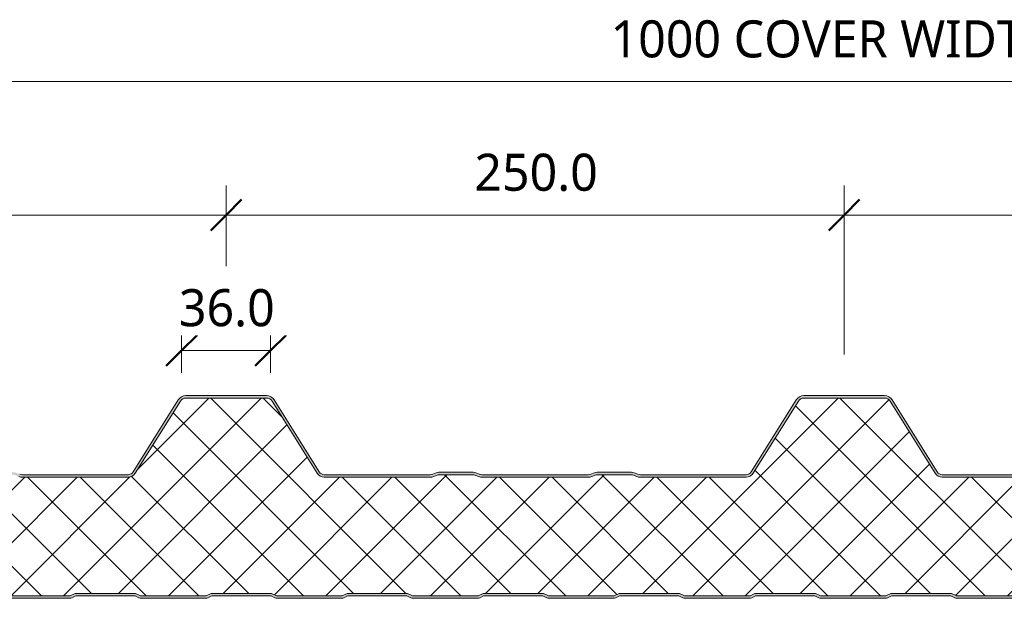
# Model space of a CAD drawing. Header units: millimetres. Extents: x 1921 to 5842, y -3826 to 1573.
# Tile 5 of 11: x 4762 to 5161, y -2973 to -2739. Entities that reach past the tile are written whole.
import ezdxf

# ---------------------------------------------------------------- set-up
doc = ezdxf.new("R2010")
doc.units = ezdxf.units.MM
for name, color, linetype, lineweight in [('A-ANNO-DIMS', 211, 'Continuous', 9), ('A-ANNO-DIMS-5', 211, 'Continuous', 9), ('A-DETL-GENF', 92, 'Continuous', 13)]:
    doc.layers.add(name, color=color, linetype=linetype, lineweight=lineweight)
doc.styles.add('Yu Gothic_2', font='Yu Gothic.ttf', dxfattribs={"height": 15})
doc.dimstyles.new('Diagonal', dxfattribs={"dimscale": 304.8, "dimtxt": 17.413553, "dimasz": 0.04101, "dimexe": 0.03937, "dimexo": 0.024606, "dimgap": 0.024606, "dimtad": 1, "dimdec": 1, "dimrnd": 0.1, "dimzin": 0, "dimdsep": 46, "dimtxsty": 'Yu Gothic_2', "dimblk1": 'OBLIQUE', "dimblk2": 'OBLIQUE', "dimsah": 1, "dimcen": 0.09, "dimazin": 0, "dimtfac": 1, "dimtdec": 4, "dimtix": 1, "dimtmove": 0, "dimatfit": 3, "dimfxl": 1, "dimtvp": 1, "dimtfill": 1, "dimtolj": 1, "dimtzin": 0, "dimarcsym": 2})

# ---------------------------------------------------------------- blocks, each defined once
blk = doc.blocks.new('Metecno RFw 1000 - FINELINE FINISH - RFw 1000 50mm - FINELINE-4376102-ALL PANEL Copy 1')
at = {"layer": 'A-DETL-GENF'}
h = blk.add_hatch(color=256, dxfattribs=at)
h.paths.add_polyline_path([(1018.2, 0), (1018.67, 0.06), (1019.1, 0.24), (1019.48, 0.53), (1019.8, 1), (1019.94, 1.33), (1020, 2.18), (1020, 5.96), (1019.9, 6.53), (1019.76, 6.86), (1019.48, 7.23), (1019, 7.58), (1015.22, 9.76), (1014.79, 9.94), (1014.32, 10), (1000.89, 10.04), (1000.6, 10.16), (1000.35, 10.35), (1000.16, 10.6), (1000.04, 10.89), (1000, 11.41), (1000, 13.2), (999.94, 13.67), (999.76, 14.1), (999.48, 14.47), (999, 14.8), (998.51, 14.96), (998.2, 15), (994, 15), (994, 14), (998.41, 13.97), (998.77, 13.77), (998.98, 13.41), (999, 13.2), (999, 11.2), (999.08, 10.63), (999.3, 10.1), (999.65, 9.64), (1000.1, 9.29), (1000.74, 9.06), (1001.2, 9), (1014.54, 9), (1018.77, 6.53), (1018.98, 6.17), (1019, 5.96), (1018.98, 1.59), (1018.77, 1.23), (1018.41, 1.03), (1018.2, 1), (1002.74, 1), (1000.63, 2), (976.27, 2), (974.27, 1), (947.74, 1), (945.74, 2), (921.27, 2), (919.27, 1), (892.74, 1), (890.74, 2), (866.27, 2), (864.27, 1), (837.74, 1), (835.74, 2), (811.27, 2), (809.27, 1), (782.74, 1), (780.74, 2), (756.27, 2), (754.27, 1), (727.74, 1), (725.74, 2), (701.27, 2), (699.27, 1), (672.71, 1.01), (670.74, 2), (646.27, 2), (644.27, 1), (617.74, 1), (615.74, 2), (591.27, 2), (589.27, 1), (562.74, 1), (560.74, 2), (536.27, 2), (534.27, 1), (507.74, 1), (505.74, 2), (481.27, 2), (479.27, 1), (452.74, 1), (450.74, 2), (426.27, 2), (424.27, 1), (397.74, 1), (395.74, 2), (371.27, 2), (369.27, 1), (342.74, 1), (340.74, 2), (316.27, 2), (314.27, 1), (287.74, 1), (285.74, 2), (261.27, 2), (259.27, 1), (232.74, 1), (230.74, 2), (206.27, 2), (204.27, 1), (177.74, 1), (175.74, 2), (151.27, 2), (149.27, 1), (122.74, 1), (120.74, 2), (96.27, 2), (94.27, 1), (67.74, 1), (65.74, 2), (41.27, 2), (39.27, 1), (23.59, 1.03), (23.23, 1.23), (23.03, 1.59), (23, 2), (23, 9.3), (22.93, 9.87), (22.71, 10.4), (22.36, 10.86), (21.9, 11.21), (21.37, 11.43), (20.8, 11.5), (1.59, 11.53), (1.23, 11.73), (1.03, 12.09), (1, 12.3), (1.03, 13.41), (1.23, 13.77), (1.59, 13.97), (1.8, 14), (6, 14), (6, 15), (1.59, 14.97), (1.15, 14.86), (0.9, 14.76), (0.53, 14.47), (0.24, 14.1), (0.06, 13.67), (0, 13.2), (0, 12.3), (0.06, 11.83), (0.32, 11.29), (0.53, 11.03), (0.9, 10.74), (1.33, 10.56), (1.8, 10.5), (21.11, 10.46), (21.4, 10.34), (21.65, 10.15), (21.84, 9.9), (21.96, 9.61), (22, 9.3), (22, 1.8), (22.06, 1.33), (22.24, 0.9), (22.53, 0.53), (23, 0.2), (23.33, 0.06), (24.22, 0), (39.49, 0.06), (39.94, 0.22), (41.5, 1), (65.5, 1), (67.51, 0.06), (68, 0), (94.49, 0.06), (94.94, 0.22), (96.5, 1), (120.57, 0.97), (122.51, 0.06), (123, 0), (149.49, 0.06), (149.94, 0.22), (151.5, 1), (175.5, 1), (177.51, 0.06), (178, 0), (204.49, 0.06), (204.94, 0.22), (206.5, 1), (230.5, 1), (232.51, 0.06), (233, 0), (259.49, 0.06), (259.94, 0.22), (261.5, 1), (285.54, 0.98), (287.51, 0.06), (288, 0), (314.49, 0.06), (314.94, 0.22), (316.5, 1), (340.5, 1), (342.51, 0.06), (343, 0), (369.49, 0.06), (369.94, 0.22), (371.53, 1), (395.5, 1), (397.51, 0.06), (398, 0), (424.49, 0.06), (424.94, 0.22), (426.5, 1), (450.5, 1), (452.51, 0.06), (453, 0), (479.49, 0.06), (479.94, 0.22), (481.5, 1), (505.5, 1), (507.51, 0.06), (508, 0), (534.49, 0.06), (534.94, 0.22), (536.5, 1), (560.5, 1), (562.51, 0.06), (563, 0), (589.49, 0.06), (589.94, 0.22), (591.5, 1), (615.5, 1), (617.51, 0.06), (618, 0), (644.49, 0.06), (644.94, 0.22), (646.5, 1), (670.5, 1), (672.51, 0.06), (673, 0), (699.49, 0.06), (699.94, 0.22), (701.5, 1), (725.5, 1), (727.51, 0.06), (728, 0), (754.49, 0.06), (754.94, 0.22), (756.5, 1), (780.5, 1), (782.51, 0.06), (783, 0), (809.49, 0.06), (809.94, 0.22), (811.5, 1), (835.5, 1), (837.51, 0.06), (838, 0), (864.49, 0.06), (864.94, 0.22), (866.5, 1), (890.5, 1), (892.51, 0.06), (893, 0), (919.49, 0.06), (919.94, 0.22), (921.5, 1), (945.5, 1), (947.51, 0.06), (948, 0), (974.49, 0.06), (974.94, 0.22), (976.5, 1), (1000.5, 1), (1002.51, 0.06), (1003, 0), (1018.13, 0)])
h.paths.add_polyline_path([(922.71, 49), (923.56, 49.11), (924.36, 49.43), (925.05, 49.93), (925.59, 50.6), (943.83, 79.78), (944.25, 80.29), (944.77, 80.67), (945.38, 80.92), (946.04, 81), (978.71, 81), (979.36, 80.92), (979.97, 80.67), (980.5, 80.29), (980.91, 79.78), (999.15, 50.6), (999.97, 51.17), (981.76, 80.31), (981.19, 81.01), (980.45, 81.55), (979.61, 81.89), (978.71, 82), (946.04, 82), (945.13, 81.89), (944.29, 81.55), (943.56, 81.01), (942.98, 80.31), (924.61, 50.96), (924.36, 50.66), (923.87, 50.3), (923.31, 50.08), (922.71, 50), (879.38, 50.05), (878.46, 50.36), (876.86, 50.95), (876.29, 51), (861.88, 50.95), (861.34, 50.79), (859.36, 50.05), (858.68, 50), (815.38, 50.05), (814.46, 50.36), (812.86, 50.95), (812.29, 51), (797.88, 50.95), (797.34, 50.79), (795.36, 50.05), (794.49, 50), (751.94, 50.01), (751.43, 50.08), (750.87, 50.3), (750.38, 50.66), (749.97, 51.17), (731.76, 80.31), (731.19, 81.01), (730.45, 81.55), (729.61, 81.89), (728.71, 82), (696.04, 82), (695.13, 81.89), (694.29, 81.55), (693.56, 81.01), (692.98, 80.31), (674.74, 51.13), (674.36, 50.66), (673.87, 50.3), (673.31, 50.08), (672.71, 50), (629.38, 50.05), (628.46, 50.36), (626.86, 50.95), (626.29, 51), (611.88, 50.95), (611.34, 50.79), (609.36, 50.05), (608.65, 50), (565.38, 50.05), (564.46, 50.36), (562.86, 50.95), (562.29, 51), (547.88, 50.95), (547.34, 50.79), (545.36, 50.05), (544.79, 50), (502.04, 50), (501.43, 50.08), (500.77, 50.38), (500.38, 50.66), (499.97, 51.17), (481.76, 80.31), (481.19, 81.01), (480.45, 81.55), (479.61, 81.89), (478.71, 82), (446.04, 82), (445.13, 81.89), (444.29, 81.55), (443.48, 80.92), (442.98, 80.31), (424.54, 50.88), (424.31, 50.62), (423.87, 50.3), (423.27, 50.07), (422.71, 50), (379.38, 50.05), (378.46, 50.36), (376.86, 50.95), (376.29, 51), (361.88, 50.95), (361.34, 50.79), (359.36, 50.05), (358.79, 50), (315.38, 50.05), (314.42, 50.38), (312.86, 50.95), (312.29, 51), (297.88, 50.95), (297.34, 50.79), (295.36, 50.05), (294.79, 50), (251.88, 50.02), (251.43, 50.08), (250.87, 50.3), (250.38, 50.66), (249.97, 51.17), (231.76, 80.31), (231.19, 81.01), (230.45, 81.55), (229.61, 81.89), (228.71, 82), (196.04, 82), (195.13, 81.89), (194.29, 81.55), (193.55, 81), (192.98, 80.31), (174.48, 50.81), (174.32, 50.63), (173.87, 50.3), (173.31, 50.08), (172.71, 50), (129.38, 50.05), (128.46, 50.36), (126.86, 50.95), (126.29, 51), (111.88, 50.95), (111.34, 50.79), (109.36, 50.05), (108.79, 50), (65.38, 50.05), (64.44, 50.37), (62.86, 50.95), (62.29, 51), (47.88, 50.95), (47.34, 50.79), (45.36, 50.05), (44.79, 50), (2.54, 50), (1.83, 50.12), (1.37, 50.3), (0.88, 50.66), (0.47, 51.17), (-17.74, 80.31), (-18.31, 81.01), (-19.05, 81.55), (-19.89, 81.89), (-20.79, 82), (-54.46, 82), (-55.37, 81.89), (-56.21, 81.55), (-56.94, 81.01), (-57.52, 80.31), (-62.52, 72.3), (-62.91, 72.49), (-63.34, 72.57), (-63.78, 72.55), (-64.19, 72.43), (-64.57, 72.21), (-64.88, 71.9), (-65.34, 71.16), (-65.48, 70.75), (-65.51, 70.32), (-65.44, 69.89), (-65.27, 69.49), (-65.01, 69.14), (-64.67, 68.87), (-67.52, 64.3), (-66.68, 63.77), (-63.29, 69.19), (-64.28, 69.83), (-64.47, 70.15), (-64.5, 70.51), (-64.37, 70.85), (-64.24, 70.99), (-64.07, 71.31), (-63.76, 71.52), (-63.4, 71.57), (-63.05, 71.46), (-62.2, 70.93), (-56.67, 79.78), (-56.25, 80.29), (-55.73, 80.67), (-55.12, 80.92), (-54.46, 81), (-20.79, 81), (-20.14, 80.92), (-19.53, 80.67), (-19, 80.29), (-18.59, 79.78), (-0.35, 50.6), (0.33, 49.83), (1, 49.38), (1.83, 49.09), (2.54, 49), (44.79, 49), (45.55, 49.07), (46.28, 49.29), (48.07, 50), (62.68, 50), (64.46, 49.29), (65.19, 49.07), (65.95, 49), (108.79, 49), (109.55, 49.07), (110.28, 49.29), (112.07, 50), (126.68, 50), (128.46, 49.29), (129.19, 49.07), (129.95, 49), (172.71, 49), (173.56, 49.11), (174.36, 49.43), (175.05, 49.93), (175.59, 50.6), (193.83, 79.78), (194.25, 80.29), (194.77, 80.67), (195.38, 80.92), (196.04, 81), (228.71, 81), (229.36, 80.92), (229.97, 80.67), (230.5, 80.29), (230.91, 79.78), (249.15, 50.6), (249.69, 49.93), (250.39, 49.43), (251.18, 49.11), (252.04, 49), (294.79, 49), (295.55, 49.07), (296.28, 49.29), (298.07, 50), (312.68, 50), (314.46, 49.29), (315.19, 49.07), (316.27, 49), (358.79, 49), (359.55, 49.07), (360.28, 49.29), (362.07, 50), (376.68, 50), (378.46, 49.29), (379.19, 49.07), (379.95, 49), (422.71, 49), (423.56, 49.11), (424.36, 49.43), (425.05, 49.93), (425.59, 50.6), (443.83, 79.78), (444.25, 80.29), (444.77, 80.67), (445.38, 80.92), (446.04, 81), (478.71, 81), (479.36, 80.92), (479.97, 80.67), (480.5, 80.29), (480.91, 79.78), (499.15, 50.6), (499.69, 49.93), (500.39, 49.43), (501.18, 49.11), (502.04, 49), (544.79, 49), (545.55, 49.07), (546.28, 49.29), (548.07, 50), (562.68, 50), (564.46, 49.29), (565.19, 49.07), (565.95, 49), (608.79, 49), (609.55, 49.07), (610.28, 49.29), (612.07, 50), (626.68, 50), (628.46, 49.29), (629.19, 49.07), (629.95, 49), (672.74, 49), (673.56, 49.11), (674.36, 49.43), (675.05, 49.93), (675.59, 50.6), (693.83, 79.78), (694.25, 80.29), (694.77, 80.67), (695.38, 80.92), (696.04, 81), (728.71, 81), (729.36, 80.92), (729.97, 80.67), (730.5, 80.29), (730.91, 79.78), (749.15, 50.6), (749.69, 49.93), (750.39, 49.43), (751.18, 49.11), (752.04, 49), (794.79, 49), (795.55, 49.07), (796.28, 49.29), (798.07, 50), (812.68, 50), (814.46, 49.29), (815.19, 49.07), (815.95, 49), (858.79, 49), (859.55, 49.07), (860.28, 49.29), (862.07, 50), (876.68, 50), (878.46, 49.29), (879.19, 49.07), (879.95, 49), (921.27, 49)])
h = blk.add_hatch(dxfattribs=at)
h.set_pattern_fill('FP_2', color=256, style=0, pattern_type=2)
h.set_pattern_definition([(45, (4128.463, 2973.405), (-10.6066, 10.6066), []), (135, (4128.463, 2973.405), (-10.6066, -10.6066), [])])
h.paths.add_polyline_path([(1018.2, 1), (1018.6, 1.11), (1018.9, 1.4), (1019, 1.8), (1019, 5.96), (1018.9, 6.36), (1018.6, 6.65), (1014.54, 9), (1001.2, 9), (1000.63, 9.07), (1000.1, 9.29), (999.65, 9.64), (999.3, 10.1), (999.08, 10.63), (999, 11.41), (999, 13.2), (998.9, 13.6), (998.6, 13.89), (998.2, 14), (994, 14), (994, 15), (998.2, 15), (998.67, 14.94), (999.1, 14.76), (999.48, 14.47), (999.76, 14.1), (999.94, 13.67), (1000, 13.2), (1000, 49.24), (980.91, 79.78), (980.5, 80.29), (979.97, 80.67), (979.36, 80.92), (978.71, 81), (946.04, 81), (945.38, 80.92), (944.77, 80.67), (944.25, 80.29), (943.83, 79.78), (925.59, 50.6), (925.05, 49.93), (924.36, 49.43), (923.56, 49.11), (922.71, 49), (879.95, 49), (879.19, 49.07), (878.46, 49.29), (876.68, 50), (862.07, 50), (860.28, 49.29), (859.55, 49.07), (858.79, 49), (815.95, 49), (815.19, 49.07), (814.46, 49.29), (812.68, 50), (798.07, 50), (796.28, 49.29), (795.55, 49.07), (794.79, 49), (752.04, 49), (751.18, 49.11), (750.39, 49.43), (749.69, 49.93), (749.15, 50.6), (730.91, 79.78), (730.5, 80.29), (729.97, 80.67), (729.36, 80.92), (728.71, 81), (696.04, 81), (695.38, 80.92), (694.77, 80.67), (694.25, 80.29), (693.83, 79.78), (675.59, 50.6), (675.05, 49.93), (674.36, 49.43), (673.56, 49.11), (672.71, 49), (629.95, 49), (629.19, 49.07), (628.46, 49.29), (626.68, 50), (612.07, 50), (610.28, 49.29), (609.55, 49.07), (608.79, 49), (565.95, 49), (565.19, 49.07), (564.46, 49.29), (562.68, 50), (548.07, 50), (546.28, 49.29), (545.55, 49.07), (544.79, 49), (502.04, 49), (501.18, 49.11), (500.39, 49.43), (499.69, 49.93), (499.15, 50.6), (480.91, 79.78), (480.5, 80.29), (479.97, 80.67), (479.36, 80.92), (478.71, 81), (446.04, 81), (445.38, 80.92), (444.77, 80.67), (444.25, 80.29), (443.83, 79.78), (425.59, 50.6), (425.05, 49.93), (424.36, 49.43), (423.56, 49.11), (422.71, 49), (379.95, 49), (379.19, 49.07), (378.46, 49.29), (376.68, 50), (362.07, 50), (360.28, 49.29), (359.55, 49.07), (358.79, 49), (315.95, 49), (315.19, 49.07), (314.46, 49.29), (312.68, 50), (298.07, 50), (296.28, 49.29), (295.55, 49.07), (294.79, 49), (252.04, 49), (251.18, 49.11), (250.39, 49.43), (249.69, 49.93), (249.15, 50.6), (230.91, 79.78), (230.5, 80.29), (229.97, 80.67), (229.36, 80.92), (228.71, 81), (196.04, 81), (195.38, 80.92), (194.77, 80.67), (194.25, 80.29), (193.83, 79.78), (175.59, 50.6), (175.05, 49.93), (174.36, 49.43), (173.56, 49.11), (172.71, 49), (129.95, 49), (129.19, 49.07), (128.46, 49.29), (126.68, 50), (112.07, 50), (110.28, 49.29), (109.55, 49.07), (108.79, 49), (65.95, 49), (65.19, 49.07), (64.46, 49.29), (62.68, 50), (48.07, 50), (46.28, 49.29), (45.55, 49.07), (44.79, 49), (2.54, 49), (1.83, 49.07), (1.15, 49.3), (0.53, 49.65), (0, 50.13), (0, 13.2), (0.06, 13.67), (0.32, 14.21), (0.53, 14.47), (0.9, 14.76), (1.33, 14.94), (1.8, 15), (6, 15), (6, 14), (1.59, 13.97), (1.23, 13.77), (1.11, 13.6), (1, 13.2), (1, 12.3), (1.11, 11.9), (1.4, 11.61), (1.8, 11.5), (20.8, 11.5), (21.37, 11.43), (21.9, 11.21), (22.36, 10.86), (22.71, 10.4), (22.93, 9.87), (23, 9.3), (23, 1.8), (23.11, 1.4), (23.4, 1.11), (23.8, 1), (39.27, 1), (41.27, 2), (65.74, 2), (67.74, 1), (94.27, 1), (96.27, 2), (120.74, 2), (122.74, 1), (149.27, 1), (151.27, 2), (175.74, 2), (177.74, 1), (204.27, 1), (206.27, 2), (230.74, 2), (232.74, 1), (259.27, 1), (261.27, 2), (285.74, 2), (287.74, 1), (314.27, 1), (316.27, 2), (340.74, 2), (342.74, 1), (369.27, 1), (371.27, 2), (395.74, 2), (397.74, 1), (424.27, 1), (426.27, 2), (450.74, 2), (452.74, 1), (479.27, 1), (481.27, 2), (505.74, 2), (507.74, 1), (534.27, 1), (536.27, 2), (560.74, 2), (562.74, 1), (589.27, 1), (591.27, 2), (615.74, 2), (617.74, 1), (644.27, 1), (646.27, 2), (670.74, 2), (672.74, 1), (699.27, 1), (701.27, 2), (725.74, 2), (727.74, 1), (754.27, 1), (756.27, 2), (780.74, 2), (782.74, 1), (809.27, 1), (811.27, 2), (835.74, 2), (837.74, 1), (864.27, 1), (866.27, 2), (890.74, 2), (892.74, 1), (919.27, 1), (921.27, 2), (945.74, 2), (947.74, 1), (974.27, 1), (976.27, 2), (1000.74, 2), (1002.74, 1), (1011.33, 1)])
for p, q in [((192.98, 80.31), (174.74, 51.13)), ((193.83, 79.78), (175.59, 50.6)), ((228.71, 82), (196.04, 82)), ((228.71, 81), (196.04, 81)), ((249.15, 50.6), (230.91, 79.78)), ((250, 51.13), (231.76, 80.31)), ((442.98, 80.31), (424.74, 51.13)), ((443.83, 79.78), (425.59, 50.6)), ((478.71, 82), (446.04, 82)), ((478.71, 81), (446.04, 81)), ((499.15, 50.6), (480.91, 79.78)), ((500, 51.13), (481.76, 80.31)), ((172.71, 50), (129.95, 50)), ((172.71, 49), (129.95, 49)), ((294.79, 50), (252.04, 50)), ((294.79, 49), (252.04, 49)), ((297.34, 50.79), (295.91, 50.21)), ((298.07, 50), (296.28, 49.29)), ((312.68, 50), (298.07, 50)), ((312.29, 51), (298.45, 51)), ((314.46, 49.29), (312.68, 50)), ((314.84, 50.21), (313.41, 50.79)), ((358.79, 50), (315.95, 50)), ((358.79, 49), (315.95, 49)), ((361.34, 50.79), (359.91, 50.21)), ((362.07, 50), (360.28, 49.29)), ((376.68, 50), (362.07, 50)), ((376.29, 51), (362.45, 51)), ((378.46, 49.29), (376.68, 50)), ((378.84, 50.21), (377.41, 50.79)), ((422.71, 50), (379.95, 50)), ((422.71, 49), (379.95, 49)), ((544.79, 50), (502.04, 50)), ((544.79, 49), (502.04, 49)), ((122.74, 1), (149.27, 1)), ((123, 0), (149.01, 0)), ((149.27, 1), (151.27, 2)), ((149.94, 0.22), (151.5, 1)), ((151.27, 2), (175.74, 2)), ((151.5, 1), (175.5, 1)), ((175.5, 1), (177.06, 0.22)), ((175.74, 2), (177.74, 1)), ((177.74, 1), (204.27, 1)), ((178, 0), (204.01, 0)), ((204.27, 1), (206.27, 2)), ((204.94, 0.22), (206.5, 1)), ((206.27, 2), (230.74, 2)), ((206.5, 1), (230.5, 1)), ((230.5, 1), (232.06, 0.22)), ((230.74, 2), (232.74, 1)), ((232.74, 1), (259.27, 1)), ((233, 0), (259.01, 0)), ((259.27, 1), (261.27, 2)), ((259.94, 0.22), (261.5, 1)), ((261.27, 2), (285.74, 2)), ((261.5, 1), (285.5, 1)), ((285.5, 1), (287.06, 0.22)), ((285.74, 2), (287.74, 1)), ((287.74, 1), (314.27, 1)), ((288, 0), (314.01, 0)), ((314.27, 1), (316.27, 2)), ((314.94, 0.22), (316.5, 1)), ((316.27, 2), (340.74, 2)), ((316.5, 1), (340.5, 1)), ((340.5, 1), (342.06, 0.22)), ((340.74, 2), (342.74, 1)), ((342.74, 1), (369.27, 1)), ((343, 0), (369.01, 0)), ((369.27, 1), (371.27, 2)), ((369.94, 0.22), (371.5, 1)), ((371.27, 2), (395.74, 2)), ((371.5, 1), (395.5, 1)), ((395.5, 1), (397.06, 0.22)), ((395.74, 2), (397.74, 1)), ((397.74, 1), (424.27, 1)), ((398, 0), (424.01, 0)), ((424.27, 1), (426.27, 2)), ((424.94, 0.22), (426.5, 1)), ((426.27, 2), (450.74, 2)), ((426.5, 1), (450.5, 1)), ((450.5, 1), (452.06, 0.22)), ((450.74, 2), (452.74, 1)), ((452.74, 1), (479.27, 1)), ((453, 0), (479.01, 0)), ((479.27, 1), (481.27, 2)), ((479.94, 0.22), (481.5, 1)), ((481.27, 2), (505.74, 2)), ((481.5, 1), (505.5, 1)), ((505.5, 1), (507.06, 0.22)), ((505.74, 2), (507.74, 1)), ((507.74, 1), (534.27, 1)), ((508, 0), (534.01, 0))]:
    blk.add_line(p, q, dxfattribs=at)
for centre, radius, start, end in [((196.04, 78.4), 3.6, 90, 147.9946), ((196.04, 78.4), 2.6, 90, 147.9946), ((228.71, 78.4), 3.6, 32.0054, 90), ((228.71, 78.4), 2.6, 32.0054, 90), ((446.04, 78.4), 3.6, 90, 147.9946), ((446.04, 78.4), 2.6, 90, 147.9946), ((478.71, 78.4), 3.6, 32.0054, 90), ((478.71, 78.4), 2.6, 32.0054, 90), ((129.95, 53), 4, 248.1986, 270), ((129.95, 53), 3, 248.1986, 270), ((172.71, 52.4), 2.4, 270, 327.9946), ((172.71, 52.4), 3.4, 270, 327.9946), ((252.04, 52.4), 3.4, 212.0054, 270), ((252.04, 52.4), 2.4, 212.0054, 270), ((294.79, 53), 3, 270, 291.8014), ((294.79, 53), 4, 270, 291.8014), ((298.45, 48), 3, 90, 111.8014), ((312.29, 48), 3, 68.1986, 90), ((315.95, 53), 4, 248.1986, 270), ((315.95, 53), 3, 248.1986, 270), ((358.79, 53), 3, 270, 291.8014), ((358.79, 53), 4, 270, 291.8014), ((362.45, 48), 3, 90, 111.8014), ((376.29, 48), 3, 68.1986, 90), ((379.95, 53), 4, 248.1986, 270), ((379.95, 53), 3, 248.1986, 270), ((422.71, 52.4), 2.4, 270, 327.9946), ((422.71, 52.4), 3.4, 270, 327.9946), ((502.04, 52.4), 3.4, 212.0054, 270), ((502.04, 52.4), 2.4, 212.0054, 270), ((149.01, 2.1), 2.1, 270, 296.5651), ((178, 2.1), 2.1, 243.4349, 270), ((204.01, 2.1), 2.1, 270, 296.5651), ((233, 2.1), 2.1, 243.4349, 270), ((259.01, 2.1), 2.1, 270, 296.5651), ((288, 2.1), 2.1, 243.4349, 270), ((314.01, 2.1), 2.1, 270, 296.5651), ((343, 2.1), 2.1, 243.4349, 270), ((369.01, 2.1), 2.1, 270, 296.5651), ((398, 2.1), 2.1, 243.4349, 270), ((424.01, 2.1), 2.1, 270, 296.5651), ((453, 2.1), 2.1, 243.4349, 270), ((479.01, 2.1), 2.1, 270, 296.5651), ((508, 2.1), 2.1, 243.4349, 270)]:
    blk.add_arc(centre, radius, start, end, dxfattribs=at)
blk = doc.blocks.new('DIMBLOCK9-ALL PANEL Copy 1')
at = {"layer": 'A-ANNO-DIMS-5'}
for p, q in [((4595.73, -2764.38), (4595.73, -2752.38)), ((5595.73, -2764.38), (5595.73, -2752.38)), ((4595.73, -2764.38), (5595.73, -2764.38)), ((4595.73, -2764.38), (4595.73, -2874.77)), ((5595.73, -2764.38), (5595.73, -2874.77))]:
    blk.add_line(p, q, dxfattribs=at)
at = {"layer": 'A-ANNO-DIMS-5', "lineweight": 50}
for p, q in [((4595.73, -2764.38), (4601.98, -2758.13)), ((5595.73, -2764.38), (5601.98, -2758.13)), ((4595.73, -2764.38), (4589.48, -2770.63)), ((5595.73, -2764.38), (5589.48, -2770.63))]:
    blk.add_line(p, q, dxfattribs=at)
at = {"layer": 'A-ANNO-DIMS-5', "color": 0, "insert": (5001.24, -2739.58), "char_height": 15, "width": 226.7859, "attachment_point": 1, "line_spacing_factor": 1.024327, "style": 'Yu Gothic_2', "bg_fill": 3, "box_fill_scale": 1.25, "bg_fill_color": 256, "bg_fill_true_color": 13158600, "bg_fill_transparency": 0}
blk.add_mtext('1000 COVER WIDTH', dxfattribs=at)
blk = doc.blocks.new('_Oblique')
at = {"color": 0, "linetype": 'ByBlock', "lineweight": -2}
blk.add_line((-0.5, -0.5), (0.5, 0.5), dxfattribs=at)
blk = doc.blocks.new('DIMBLOCK10-ALL PANEL Copy 1')
at = {"layer": 'A-ANNO-DIMS-5'}
for p, q in [((4595.73, -2818.34), (4595.73, -2806.34)), ((4845.73, -2818.34), (4845.73, -2806.34)), ((4595.73, -2818.34), (4845.73, -2818.34)), ((4595.73, -2818.34), (4595.73, -2833.73)), ((4845.73, -2818.34), (4845.73, -2839.01))]:
    blk.add_line(p, q, dxfattribs=at)
at = {"layer": 'A-ANNO-DIMS-5', "lineweight": 50}
for p, q in [((4595.73, -2818.34), (4601.98, -2812.09)), ((4845.73, -2818.34), (4851.98, -2812.09)), ((4595.73, -2818.34), (4589.48, -2824.59)), ((4845.73, -2818.34), (4839.48, -2824.59))]:
    blk.add_line(p, q, dxfattribs=at)
at = {"layer": 'A-ANNO-DIMS-5', "color": 0, "insert": (4696.15, -2793.53), "char_height": 15, "width": 59.0012, "attachment_point": 1, "line_spacing_factor": 1.024327, "style": 'Yu Gothic_2', "bg_fill": 3, "box_fill_scale": 1.25, "bg_fill_color": 256, "bg_fill_true_color": 13158600, "bg_fill_transparency": 0}
blk.add_mtext('250.0', dxfattribs=at)
blk = doc.blocks.new('DIMBLOCK11-ALL PANEL Copy 1')
at = {"layer": 'A-ANNO-DIMS-5'}
for p, q in [((4845.73, -2818.34), (4845.73, -2806.34)), ((5095.73, -2818.34), (5095.73, -2806.34)), ((4845.73, -2818.34), (5095.73, -2818.34)), ((4845.73, -2818.34), (4845.73, -2839.01)), ((5095.73, -2818.34), (5095.73, -2874.77))]:
    blk.add_line(p, q, dxfattribs=at)
at = {"layer": 'A-ANNO-DIMS-5', "lineweight": 50}
for p, q in [((4845.73, -2818.34), (4851.98, -2812.09)), ((5095.73, -2818.34), (5101.98, -2812.09)), ((4845.73, -2818.34), (4839.48, -2824.59)), ((5095.73, -2818.34), (5089.48, -2824.59))]:
    blk.add_line(p, q, dxfattribs=at)
at = {"layer": 'A-ANNO-DIMS-5', "color": 0, "insert": (4946.15, -2793.53), "char_height": 15, "width": 59.0012, "attachment_point": 1, "line_spacing_factor": 1.024327, "style": 'Yu Gothic_2', "bg_fill": 3, "box_fill_scale": 1.25, "bg_fill_color": 256, "bg_fill_true_color": 13158600, "bg_fill_transparency": 0}
blk.add_mtext('250.0', dxfattribs=at)
blk = doc.blocks.new('DIMBLOCK12-ALL PANEL Copy 1')
at = {"layer": 'A-ANNO-DIMS-5'}
for p, q in [((5095.73, -2818.34), (5095.73, -2806.34)), ((5345.73, -2818.34), (5345.73, -2806.34)), ((5095.73, -2818.34), (5345.73, -2818.34)), ((5095.73, -2818.34), (5095.73, -2874.77)), ((5345.73, -2818.34), (5345.73, -2874.77))]:
    blk.add_line(p, q, dxfattribs=at)
at = {"layer": 'A-ANNO-DIMS-5', "lineweight": 50}
for p, q in [((5095.73, -2818.34), (5101.98, -2812.09)), ((5345.73, -2818.34), (5351.98, -2812.09)), ((5095.73, -2818.34), (5089.48, -2824.59)), ((5345.73, -2818.34), (5339.48, -2824.59))]:
    blk.add_line(p, q, dxfattribs=at)
at = {"layer": 'A-ANNO-DIMS-5', "color": 0, "insert": (5196.15, -2793.53), "char_height": 15, "width": 59.0012, "attachment_point": 1, "line_spacing_factor": 1.024327, "style": 'Yu Gothic_2', "bg_fill": 3, "box_fill_scale": 1.25, "bg_fill_color": 256, "bg_fill_true_color": 13158600, "bg_fill_transparency": 0}
blk.add_mtext('250.0', dxfattribs=at)
blk = doc.blocks.new('DIMBLOCK18-ALL PANEL Copy 1')
at = {"layer": 'A-ANNO-DIMS-5'}
for p, q in [((4827.71, -2873.14), (4827.71, -2861.14)), ((4863.71, -2873.14), (4863.71, -2861.14)), ((4827.71, -2873.14), (4863.71, -2873.14)), ((4827.71, -2873.14), (4827.71, -2882.13)), ((4863.71, -2873.14), (4863.71, -2882.13))]:
    blk.add_line(p, q, dxfattribs=at)
at = {"layer": 'A-ANNO-DIMS-5', "lineweight": 50}
for p, q in [((4827.71, -2873.14), (4833.96, -2866.89)), ((4863.71, -2873.14), (4869.96, -2866.89)), ((4827.71, -2873.14), (4821.46, -2879.39)), ((4863.71, -2873.14), (4857.46, -2879.39))]:
    blk.add_line(p, q, dxfattribs=at)
at = {"layer": 'A-ANNO-DIMS-5', "color": 0, "insert": (4826.64, -2848.33), "char_height": 15, "width": 45.7874, "attachment_point": 1, "line_spacing_factor": 1.024327, "style": 'Yu Gothic_2', "bg_fill": 3, "box_fill_scale": 1.25, "bg_fill_color": 256, "bg_fill_true_color": 13158600, "bg_fill_transparency": 0}
blk.add_mtext('36.0', dxfattribs=at)

msp = doc.modelspace()

# ---------------------------------------------------------------- block references
at = {"layer": 'A-DETL-GENF'}
msp.add_blockref('Metecno RFw 1000 - FINELINE FINISH - RFw 1000 50mm - FINELINE-4376102-ALL PANEL Copy 1', (4633.39, -2973.41), dxfattribs=at)

# ---------------------------------------------------------------- dimensions: what is measured, and where the dimension line sits
at = {"layer": 'A-ANNO-DIMS'}
dim = msp.add_linear_dim(base=(5595.73, -2764.38), p1=(4595.73, -2882.27), p2=(5595.73, -2882.27), text='1000 COVER WIDTH', dimstyle='Diagonal', override={"dimpost": '<>', "dimfxl": 1000}, dxfattribs=at)
dim.commit()
dim.dimension.update_dxf_attribs({"geometry": 'DIMBLOCK9-ALL PANEL Copy 1', "text_midpoint": (5095.73, -2749.33)})

# ---------------------------------------------------------------- next in the draw order: dimensions: what is measured, and where the dimension line sits
dim = msp.add_linear_dim(base=(4845.73, -2818.34), p1=(4595.73, -2841.23), p2=(4845.73, -2846.51), dimstyle='Diagonal', override={"dimpost": '<>', "dimfxl": 250.05578}, dxfattribs=at)
dim.commit()
dim.dimension.update_dxf_attribs({"geometry": 'DIMBLOCK10-ALL PANEL Copy 1', "text_midpoint": (4720.73, -2803.34)})

# ---------------------------------------------------------------- next in the draw order: dimensions: what is measured, and where the dimension line sits
dim = msp.add_linear_dim(base=(5095.73, -2818.34), p1=(4845.73, -2846.51), p2=(5095.73, -2882.27), dimstyle='Diagonal', override={"dimpost": '<>', "dimfxl": 252.544169}, dxfattribs=at)
dim.commit()
dim.dimension.update_dxf_attribs({"geometry": 'DIMBLOCK11-ALL PANEL Copy 1', "text_midpoint": (4970.73, -2803.34)})

# ---------------------------------------------------------------- next in the draw order: dimensions: what is measured, and where the dimension line sits
for base, p1, p2, override, picture, middle in [((5345.73, -2818.34), (5095.73, -2882.27), (5345.73, -2882.27), {"dimpost": '<>', "dimfxl": 250}, 'DIMBLOCK12-ALL PANEL Copy 1', (5220.73, -2803.34)), ((4863.71, -2873.14), (4827.71, -2889.63), (4863.71, -2889.63), {"dimpost": '<>', "dimfxl": 36}, 'DIMBLOCK18-ALL PANEL Copy 1', (4845.71, -2858.14))]:
    dim = msp.add_linear_dim(base=base, p1=p1, p2=p2, dimstyle='Diagonal', override=override, dxfattribs=at)
    dim.commit()
    dim.dimension.update_dxf_attribs({"geometry": picture, "text_midpoint": middle})

doc.saveas('drawing.dxf')
